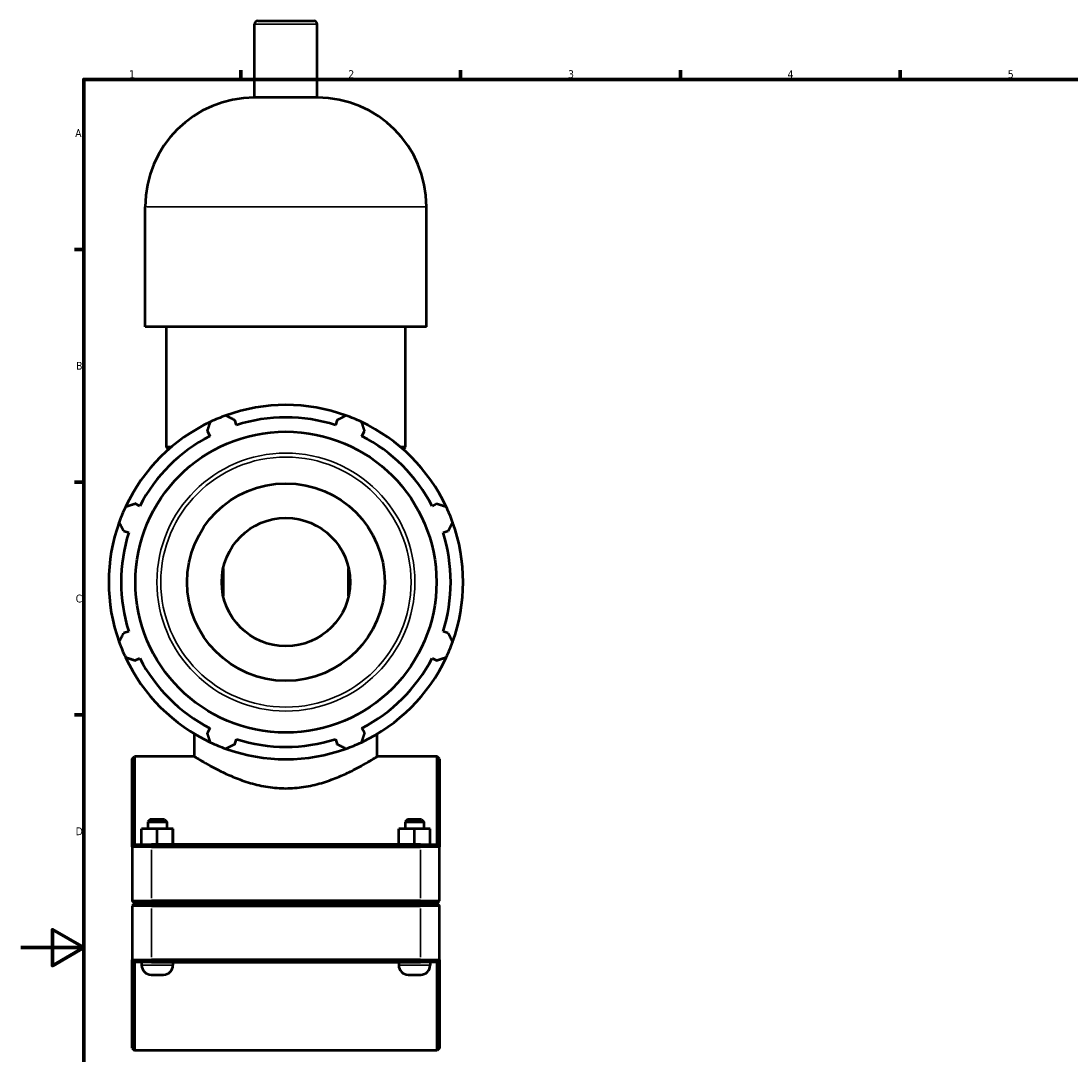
# Model space of a CAD drawing. Header units: millimetres. Extents: x 0 to 1053, y -24 to 1487.
# Tile 2 of 8: x 0 to 335, y 263 to 593. Entities that reach past the tile are written whole.
import ezdxf

# ---------------------------------------------------------------- set-up
doc = ezdxf.new("R2010")
doc.units = ezdxf.units.MM
for name, color, linetype, lineweight in [('Border (ISO)', 7, 'Continuous', 70), ('Visible (ISO)', 7, 'Continuous', 50), ('Visible Narrow (ISO)', 7, 'Continuous', 35)]:
    doc.layers.add(name, color=color, linetype=linetype, lineweight=lineweight)
doc.styles.add('Note Text (ISO)', font='tahoma.ttf')

# ---------------------------------------------------------------- blocks, each defined once
blk = doc.blocks.new('Borders Default Border')
at = {"layer": 'Border (ISO)'}
for p, q in [((70.08, 574), (70.08, 576.9)), ((140.17, 574), (140.17, 576.9)), ((210.25, 574), (210.25, 576.9)), ((280.33, 574), (280.33, 576.9)), ((20, 519.75), (17.1, 519.75)), ((20, 445.5), (17.1, 445.5)), ((20, 371.25), (17.1, 371.25))]:
    blk.add_line(p, q, dxfattribs=at)
at = {"layer": 'Border (ISO)', "flags": 128}
for points in [[(20, 20), (20, 574), (821, 574), (821, 20), (20, 20)], [(0, 297), (20, 297), (10, 302.77), (10, 291.23), (20, 297)]]:
    blk.add_lwpolyline(points, dxfattribs=at)
at = {"layer": 'Border (ISO)', "color": 232, "true_color": 0xca0064, "char_height": 2.5, "attachment_point": 7, "style": 'Note Text (ISO)'}
for s, insert in [('1', (34.48, 574.4)), ('2', (104.37, 574.4)), ('3', (174.43, 574.35)), ('4', (244.42, 574.4)), ('5', (314.64, 574.35)), ('A', (17.29, 555.62)), ('B', (17.59, 481.38)), ('C', (17.43, 407.08)), ('D', (17.43, 332.88))]:
    blk.add_mtext(s, dxfattribs=dict(at, insert=insert))

msp = doc.modelspace()

# ---------------------------------------------------------------- linework, layer by layer
at = {"layer": 'Visible (ISO)'}
for p, q in [((75.471, 592.615), (93.446, 592.615)), ((74.471, 568.215), (74.471, 591.615)), ((94.446, 568.215), (94.446, 591.615)), ((94.446, 568.215), (74.471, 568.215)), ((39.614, 495.015), (39.614, 533.358)), ((129.304, 495.015), (129.304, 533.358)), ((129.304, 495.015), (39.614, 495.015)), ((46.34, 456.672), (46.34, 495.015)), ((122.577, 456.672), (122.577, 495.015)), ((68.658, 463.728), (68.148, 465.344)), ((100.769, 465.344), (100.259, 463.728)), ((59.413, 461.726), (60.196, 460.223)), ((108.721, 460.223), (109.504, 461.726)), ((47.875, 456.672), (46.34, 456.672)), ((47.053, 455.959), (46.34, 456.672)), ((122.577, 456.672), (121.042, 456.672)), ((121.864, 455.959), (122.577, 456.672)), ((37.851, 437.877), (36.347, 438.66)), ((132.57, 438.66), (131.067, 437.877)), ((32.729, 429.925), (34.345, 429.415)), ((134.572, 429.415), (136.188, 429.925)), ((64.459, 418), (64.459, 409.23)), ((104.459, 409.23), (104.459, 418)), ((34.345, 397.814), (32.729, 397.305)), ((136.188, 397.305), (134.572, 397.814)), ((36.347, 388.57), (37.851, 389.352)), ((131.067, 389.352), (132.57, 388.57)), ((55.309, 357.99), (55.309, 365.215)), ((60.196, 367.007), (59.413, 365.503)), ((109.504, 365.503), (108.721, 367.007)), ((113.608, 357.99), (113.608, 365.215)), ((68.148, 361.885), (68.658, 363.502)), ((100.259, 363.502), (100.769, 361.885)), ((35.459, 357.24), (36.209, 357.99)), ((35.459, 329.115), (35.459, 357.24)), ((36.209, 357.99), (36.209, 329.865)), ((55.309, 357.99), (36.209, 357.99)), ((132.709, 357.99), (113.608, 357.99)), ((132.709, 329.865), (132.709, 357.99)), ((133.459, 357.24), (132.709, 357.99)), ((133.459, 357.24), (133.459, 329.115)), ((38.443, 329.865), (38.443, 334.865)), ((43.428, 334.865), (38.443, 334.865)), ((41.209, 337.865), (40.459, 337.115)), ((40.459, 337.115), (46.459, 337.115)), ((40.459, 337.115), (40.459, 334.865)), ((45.709, 337.865), (41.209, 337.865)), ((43.428, 329.865), (43.428, 334.865)), ((48.443, 334.865), (43.428, 334.865)), ((45.709, 337.865), (46.459, 337.115)), ((46.459, 337.115), (46.459, 334.865)), ((48.443, 329.865), (48.443, 334.865)), ((48.474, 334.865), (48.443, 334.865)), ((48.474, 329.865), (48.474, 334.865)), ((120.443, 329.865), (120.443, 334.865)), ((125.428, 334.865), (120.443, 334.865)), ((123.209, 337.865), (122.459, 337.115)), ((122.459, 337.115), (128.459, 337.115)), ((122.459, 337.115), (122.459, 334.865)), ((127.709, 337.865), (123.209, 337.865)), ((125.428, 329.865), (125.428, 334.865)), ((130.443, 334.865), (125.428, 334.865)), ((127.709, 337.865), (128.459, 337.115)), ((128.459, 337.115), (128.459, 334.865)), ((130.443, 329.865), (130.443, 334.865)), ((130.474, 334.865), (130.443, 334.865)), ((130.474, 329.865), (130.474, 334.865)), ((36.209, 329.865), (35.459, 329.115)), ((41.559, 329.115), (35.459, 329.115)), ((35.459, 329.115), (35.459, 311.915)), ((36.209, 329.865), (41.559, 329.865)), ((127.359, 329.865), (41.559, 329.865)), ((41.559, 329.115), (127.359, 329.115)), ((127.359, 329.865), (132.709, 329.865)), ((133.459, 329.115), (127.359, 329.115)), ((132.709, 329.865), (133.459, 329.115)), ((133.459, 311.915), (133.459, 329.115)), ((36.209, 311.165), (35.459, 311.915)), ((35.459, 311.915), (41.559, 311.915)), ((127.359, 311.915), (41.559, 311.915)), ((127.359, 311.915), (133.459, 311.915)), ((132.709, 311.165), (133.459, 311.915)), ((36.209, 311.065), (35.459, 310.315)), ((41.559, 310.315), (35.459, 310.315)), ((35.459, 310.315), (35.459, 293.115)), ((41.559, 311.165), (36.209, 311.165)), ((36.209, 311.065), (41.559, 311.065)), ((38.459, 311.165), (38.459, 311.065)), ((41.559, 311.165), (127.359, 311.165)), ((127.359, 311.065), (41.559, 311.065)), ((41.559, 310.315), (127.359, 310.315)), ((48.459, 311.165), (48.459, 311.065)), ((120.459, 311.165), (120.459, 311.065)), ((132.709, 311.165), (127.359, 311.165)), ((127.359, 311.065), (132.709, 311.065)), ((133.459, 310.315), (127.359, 310.315)), ((130.459, 311.165), (130.459, 311.065)), ((132.709, 311.065), (133.459, 310.315)), ((133.459, 293.115), (133.459, 310.315)), ((35.459, 293.115), (41.559, 293.115)), ((35.459, 264.99), (35.459, 293.115)), ((36.209, 292.365), (35.459, 293.115)), ((36.209, 292.365), (36.209, 264.24)), ((41.559, 292.365), (36.209, 292.365)), ((38.459, 292.365), (38.459, 291.365)), ((127.359, 293.115), (41.559, 293.115)), ((41.559, 292.365), (127.359, 292.365)), ((48.459, 292.365), (48.459, 291.365)), ((120.459, 292.365), (120.459, 291.365)), ((127.359, 293.115), (133.459, 293.115)), ((132.709, 292.365), (127.359, 292.365)), ((130.459, 292.365), (130.459, 291.365)), ((132.709, 292.365), (133.459, 293.115)), ((132.709, 264.24), (132.709, 292.365)), ((133.459, 293.115), (133.459, 264.99)), ((41.459, 288.365), (45.459, 288.365)), ((123.459, 288.365), (127.459, 288.365)), ((35.459, 264.99), (36.209, 264.24)), ((133.459, 264.99), (132.709, 264.24)), ((132.709, 264.24), (36.209, 264.24))]:
    msp.add_line(p, q, dxfattribs=at)
for radius in [48.003, 31.5, 20.475]:
    msp.add_circle((84.459, 413.615), radius, dxfattribs=at)
for centre, radius, start, end in [((75.471, 591.615), 1, 90, 180), ((93.446, 591.615), 1, 0, 90), ((74.471, 533.358), 34.857, 90, 180), ((94.446, 533.358), 34.857, 0, 90), ((84.459, 413.615), 56.5, 70.20802, 109.79198), ((84.459, 413.615), 56.5, 109.79198, 115.20802), ((84.459, 413.615), 52.545, 72.5, 107.5), ((84.459, 413.615), 56.5, 64.79198, 70.20802), ((84.459, 413.615), 56.5, 115.20802, 154.79198), ((84.459, 413.615), 56.5, 25.20802, 64.79198), ((84.459, 413.615), 52.545, 117.5, 152.5), ((84.459, 413.615), 52.545, 27.5, 62.5), ((84.459, 413.615), 56.5, 154.79198, 160.20802), ((84.459, 413.615), 56.5, 19.79198, 25.20802), ((84.459, 413.615), 56.5, 160.20802, 199.79198), ((84.459, 413.615), 56.5, 340.20802, 19.79198), ((84.459, 413.615), 52.545, 162.5, 197.5), ((84.459, 413.615), 52.545, 342.5, 17.5), ((84.459, 413.615), 56.5, 199.79198, 205.20802), ((84.459, 413.615), 56.5, 334.79198, 340.20802), ((84.459, 413.615), 56.5, 205.20802, 244.79198), ((84.459, 413.615), 52.545, 207.5, 242.5), ((84.459, 413.615), 56.5, 295.20802, 334.79198), ((84.459, 413.615), 52.545, 297.5, 332.5), ((84.459, 413.615), 56.5, 244.79198, 250.20802), ((84.459, 413.615), 52.545, 252.5, 287.5), ((84.459, 413.615), 56.5, 289.79198, 295.20802), ((84.459, 413.615), 56.5, 250.20802, 289.79198), ((41.459, 291.365), 3, 180, 270), ((45.459, 291.365), 3, 270, 0), ((123.459, 291.365), 3, 180, 270), ((127.459, 291.365), 3, 270, 0)]:
    msp.add_arc(centre, radius, start, end, dxfattribs=at)
for points, weights in [([(65.327, 466.777), (66.767, 466.046), (68.148, 465.344)], [1, 1.00175658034, 1.00269704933]), ([(100.769, 465.344), (102.151, 466.046), (103.59, 466.777)], [1.00269704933, 1.00175658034, 1]), ([(59.413, 461.726), (59.894, 463.2), (60.395, 464.734)], [1.00269704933, 1.00175658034, 1]), ([(108.522, 464.734), (109.023, 463.2), (109.504, 461.726)], [1, 1.00175658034, 1.00269704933]), ([(33.339, 437.679), (34.874, 438.179), (36.347, 438.66)], [1, 1.00175658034, 1.00269704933]), ([(132.57, 438.66), (134.043, 438.179), (135.578, 437.679)], [1.00269704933, 1.00175658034, 1]), ([(32.729, 429.925), (32.027, 431.307), (31.296, 432.746)], [1.00269704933, 1.00175658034, 1]), ([(137.621, 432.746), (136.89, 431.307), (136.188, 429.925)], [1, 1.00175658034, 1.00269704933]), ([(31.296, 394.484), (32.027, 395.923), (32.729, 397.305)], [1, 1.00175658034, 1.00269704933]), ([(136.188, 397.305), (136.89, 395.923), (137.621, 394.484)], [1.00269704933, 1.00175658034, 1]), ([(36.347, 388.57), (34.874, 389.05), (33.339, 389.551)], [1.00269704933, 1.00175658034, 1]), ([(135.578, 389.551), (134.043, 389.05), (132.57, 388.57)], [1, 1.00175658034, 1.00269704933]), ([(60.395, 362.496), (59.894, 364.03), (59.413, 365.503)], [1, 1.00175658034, 1.00269704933]), ([(109.504, 365.503), (109.023, 364.03), (108.522, 362.496)], [1.00269704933, 1.00175658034, 1]), ([(68.148, 361.885), (66.767, 361.183), (65.327, 360.452)], [1.00269704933, 1.00175658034, 1]), ([(103.59, 360.452), (102.151, 361.183), (100.769, 361.885)], [1, 1.00175658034, 1.00269704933])]:
    msp.add_rational_spline(points, weights, degree=2, dxfattribs=at)
msp.add_open_spline([(55.309, 357.99), (55.309, 357.99), (55.495, 357.873), (56.26, 357.404), (56.838, 357.051), (58.343, 356.162), (59.272, 355.625), (61.394, 354.46), (62.587, 353.832), (65.117, 352.593), (66.55, 351.935), (69.677, 350.663), (71.372, 350.05), (74.936, 349.001), (76.809, 348.566), (80.62, 347.977), (82.558, 347.824), (86.359, 347.824), (88.297, 347.977), (92.108, 348.566), (93.981, 349.001), (97.545, 350.05), (99.24, 350.663), (102.367, 351.935), (103.8, 352.593), (106.33, 353.832), (107.524, 354.46), (109.645, 355.625), (110.574, 356.162), (112.079, 357.051), (112.657, 357.404), (113.422, 357.873), (113.608, 357.99), (113.608, 357.99)], degree=3, knots=[4.5442381, 4.5442381, 4.5442381, 4.5442381, 5.1100712, 5.1100712, 5.6759042, 5.6759042, 6.2417372, 6.2417372, 6.8075702, 6.8075702, 7.3777967, 7.3777967, 7.9480233, 7.9480233, 8.5182498, 8.5182498, 9.0884763, 9.0884763, 9.6587028, 9.6587028, 10.2289293, 10.2289293, 10.7991558, 10.7991558, 11.3693824, 11.3693824, 11.9352154, 11.9352154, 12.5010484, 12.5010484, 13.0668814, 13.0668814, 13.6327144, 13.6327144, 13.6327144, 13.6327144], dxfattribs=at)
at = {"layer": 'Visible Narrow (ISO)'}
for p, q in [((94.323, 591.615), (74.594, 591.615)), ((128.751, 533.358), (40.166, 533.358)), ((41.559, 329.827), (41.559, 329.152)), ((41.559, 312.775), (41.559, 328.255)), ((127.359, 329.827), (127.359, 329.152)), ((127.359, 328.255), (127.359, 312.775)), ((41.559, 311.202), (41.559, 311.877)), ((127.359, 311.202), (127.359, 311.877)), ((41.559, 311.027), (41.559, 310.352)), ((41.559, 293.975), (41.559, 309.455)), ((127.359, 311.027), (127.359, 310.352)), ((127.359, 309.455), (127.359, 293.975)), ((48.397, 291.365), (38.52, 291.365)), ((41.559, 292.402), (41.559, 293.077)), ((130.397, 291.365), (120.52, 291.365)), ((127.359, 292.402), (127.359, 293.077))]:
    msp.add_line(p, q, dxfattribs=at)
for radius in [41.134, 39.893]:
    msp.add_circle((84.459, 413.615), radius, dxfattribs=at)

# ---------------------------------------------------------------- block references
msp.add_blockref('Borders Default Border', (0, 0))

doc.saveas('drawing.dxf')
